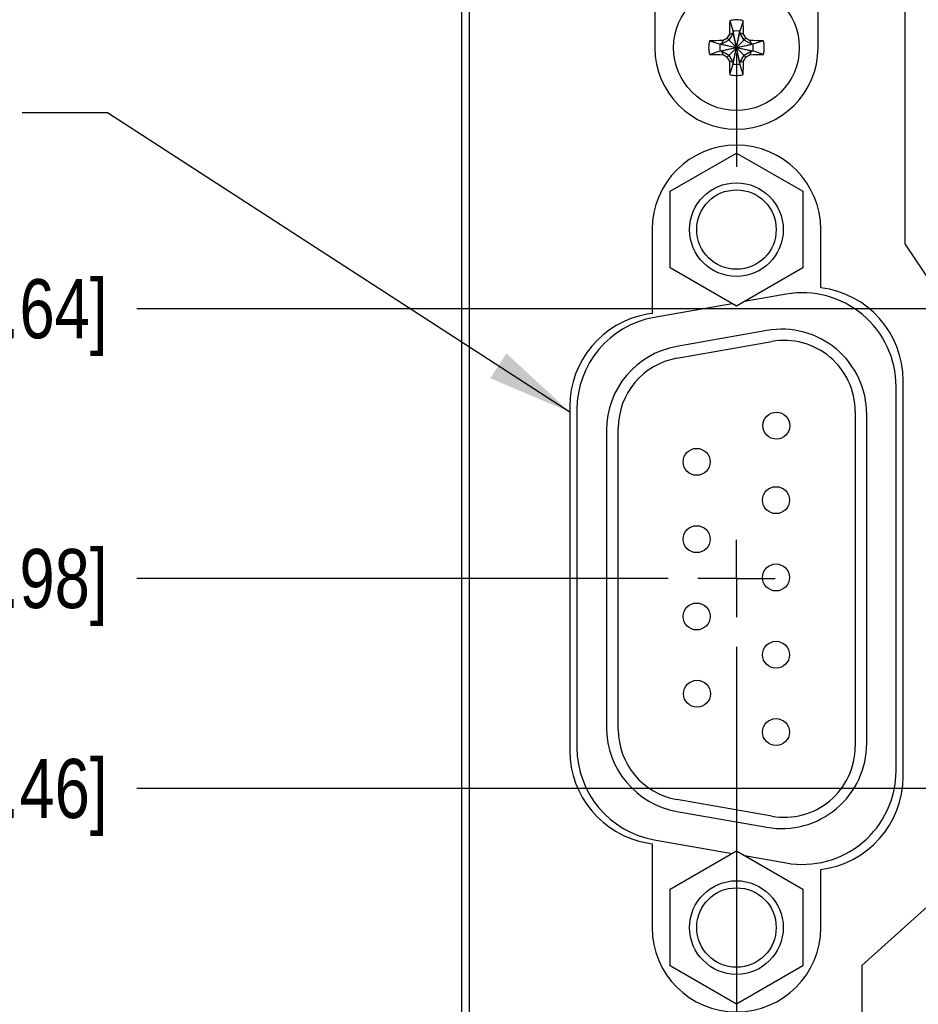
# Model space of a CAD drawing. Header units: inches. Extents: x 0 to 34, y 0 to 22.
# Tile 9 of 39: x 13.4 to 15.3, y 4.8 to 6.9. Entities that reach past the tile are written whole.
import ezdxf

# ---------------------------------------------------------------- set-up
doc = ezdxf.new("R2010")
doc.units = ezdxf.units.IN
doc.header["$LTSCALE"] = 1.87
doc.header["$MEASUREMENT"] = 0
doc.linetypes.add('CENTER', pattern=[0.6, 0.375, -0.075, 0.075, -0.075])
doc.layers.get('0').update_dxf_attribs({"linetype": 'CONTINUOUS'})
for name, color, linetype in [('02___PRT_ALL_AXES', 7, 'CONTINUOUS'), ('DETAIL', 7, 'CONTINUOUS'), ('DIMENSIONS', 7, 'CONTINUOUS')]:
    doc.layers.add(name, color=color, linetype=linetype)
doc.styles.get("Standard").update_dxf_attribs({"font": 'txt', "width": 0.8})
doc.dimstyles.new('DIMSTYLE_1', dxfattribs={"dimtxt": 0.125, "dimasz": 0.18, "dimexe": 0.125, "dimexo": 0.0625, "dimgap": 0.03125, "dimtad": 0, "dimtih": 1, "dimtoh": 1, "dimdec": 3, "dimlfac": 0.666667, "dimzin": 4, "dimdsep": 46, "dimtxsty": 'STANDARD', "dimblk": '_FILLED', "dimblk1": '_FILLED', "dimblk2": '_FILLED', "dimcen": 0.09, "dimadec": 0, "dimazin": 0, "dimtp": 0.005, "dimtm": 0.005, "dimtfac": 1, "dimtdec": 3, "dimtofl": 0, "dimtmove": 0, "dimatfit": 3, "dimldrblk": '_FILLED', "dimfxl": 1, "dimtolj": 1, "dimtzin": 4, "dimarcsym": 0})
doc.dimstyles.get("Standard").update_dxf_attribs({"dimtxt": 0.125, "dimasz": 0.18, "dimexe": 0.125, "dimexo": 0.0625, "dimgap": 0.09, "dimtad": 0, "dimtih": 1, "dimtoh": 1, "dimdec": 3, "dimzin": 4, "dimdsep": 46, "dimtxsty": 'STANDARD', "dimblk": '_FILLED', "dimblk1": '_FILLED', "dimblk2": '_FILLED', "dimcen": 0.09, "dimadec": 0, "dimazin": 0, "dimtol": 1, "dimtp": 0.01, "dimtm": 0.01, "dimtfac": 1, "dimtdec": 3, "dimtofl": 0, "dimtmove": 0, "dimatfit": 3, "dimldrblk": '_FILLED', "dimfxl": 1, "dimtolj": 1, "dimtzin": 4, "dimarcsym": 0})

# ---------------------------------------------------------------- blocks, each defined once
blk = doc.blocks.new('*D7')
at = {"layer": 'DIMENSIONS', "color": 2, "linetype": 'CONTINUOUS'}
blk.add_line((14.9383, 5.5701), (14.9383, 2.4965), dxfattribs=at)
at = {"layer": 'DIMENSIONS', "color": 2, "linetype": 'CONTINUOUS', "insert": (14.8758, 2.434), "char_height": 0.125, "width": 1.025, "attachment_point": 3, "rotation": 90, "line_spacing_factor": 0.9}
blk.add_mtext('.307{\\Ftxt.shx;\\W1.000000;\\H0.125000; }[7.8]', dxfattribs=at)
blk = doc.blocks.new('_FILLED')
at = {"color": 0, "linetype": 'BYBLOCK'}
blk.add_solid([(0, 0), (-1, 0.174), (-1, -0.174)], dxfattribs=at)
blk = doc.blocks.new('*D20')
at = {"layer": 'DIMENSIONS', "color": 2, "linetype": 'CONTINUOUS'}
for p, q in [((15.2948, 15.6919), (15.2948, 6.4227)), ((15.2948, 6.4227), (15.356, 6.3308)), ((15.356, 6.3308), (15.356, 5.0333)), ((15.356, 5.0333), (15.2035, 4.8964)), ((15.2035, 4.8964), (15.2035, 2.4965))]:
    blk.add_line(p, q, dxfattribs=at)
at = {"layer": 'DIMENSIONS', "color": 2, "linetype": 'CONTINUOUS', "insert": (15.141, 2.434), "char_height": 0.125, "width": 1.425, "attachment_point": 3, "rotation": 90, "line_spacing_factor": 0.9}
blk.add_mtext('2X .069{\\Ftxt.shx;\\W1.000000;\\H0.125000; }[1.76]', dxfattribs=at)
blk = doc.blocks.new('*D24')
at = {"layer": 'DIMENSIONS', "color": 2, "linetype": 'CONTINUOUS'}
blk.add_line((15.5322, 5.2705), (13.6703, 5.2705), dxfattribs=at)
at = {"layer": 'DIMENSIONS', "color": 2, "linetype": 'CONTINUOUS', "insert": (13.6078, 5.333), "char_height": 0.125, "width": 1.325, "attachment_point": 3, "line_spacing_factor": 0.9}
blk.add_mtext('1.278{\\Ftxt.shx;\\W1.000000;\\H0.125000; }[32.46]', dxfattribs=at)
blk = doc.blocks.new('*D25')
at = {"layer": 'DIMENSIONS', "color": 2, "linetype": 'CONTINUOUS'}
blk.add_line((14.7939, 5.7145), (13.6703, 5.7145), dxfattribs=at)
at = {"layer": 'DIMENSIONS', "color": 2, "linetype": 'CONTINUOUS', "insert": (13.6078, 5.777), "char_height": 0.125, "width": 1.325, "attachment_point": 3, "line_spacing_factor": 0.9}
blk.add_mtext('1.574{\\Ftxt.shx;\\W1.000000;\\H0.125000; }[39.98]', dxfattribs=at)
blk = doc.blocks.new('*D26')
at = {"layer": 'DIMENSIONS', "color": 2, "linetype": 'CONTINUOUS'}
blk.add_line((15.7503, 6.2852), (13.6703, 6.2852), dxfattribs=at)
at = {"layer": 'DIMENSIONS', "color": 2, "linetype": 'CONTINUOUS', "insert": (13.6078, 6.3477), "char_height": 0.125, "width": 1.325, "attachment_point": 3, "line_spacing_factor": 0.9}
blk.add_mtext('1.955{\\Ftxt.shx;\\W1.000000;\\H0.125000; }[49.64]', dxfattribs=at)
blk = doc.blocks.new('*D27')
at = {"layer": 'DIMENSIONS', "color": 2, "linetype": 'CONTINUOUS'}
blk.add_line((15.5322, 7.2955), (13.6703, 7.2955), dxfattribs=at)
at = {"layer": 'DIMENSIONS', "color": 2, "linetype": 'CONTINUOUS', "insert": (13.6078, 7.358), "char_height": 0.125, "width": 1.325, "attachment_point": 3, "line_spacing_factor": 0.9}
blk.add_mtext('2.628{\\Ftxt.shx;\\W1.000000;\\H0.125000; }[66.75]', dxfattribs=at)
blk = doc.blocks.new('*D28')
at = {"layer": 'DIMENSIONS', "color": 2, "linetype": 'CONTINUOUS'}
blk.add_line((14.7939, 7.948), (13.6703, 7.948), dxfattribs=at)
at = {"layer": 'DIMENSIONS', "color": 2, "linetype": 'CONTINUOUS', "insert": (13.6078, 8.0105), "char_height": 0.125, "width": 1.225, "attachment_point": 3, "line_spacing_factor": 0.9}
blk.add_mtext('3.063{\\Ftxt.shx;\\W1.000000;\\H0.125000; }[77.8]', dxfattribs=at)
blk = doc.blocks.new('*D29')
at = {"layer": 'DIMENSIONS', "color": 2, "linetype": 'CONTINUOUS'}
blk.add_line((15.5432, 8.706), (13.6703, 8.706), dxfattribs=at)
at = {"layer": 'DIMENSIONS', "color": 2, "linetype": 'CONTINUOUS', "insert": (13.6078, 8.7685), "char_height": 0.125, "width": 1.325, "attachment_point": 3, "line_spacing_factor": 0.9}
blk.add_mtext('3.568{\\Ftxt.shx;\\W1.000000;\\H0.125000; }[90.64]', dxfattribs=at)
blk = doc.blocks.new('*D30')
at = {"layer": 'DIMENSIONS', "color": 2, "linetype": 'CONTINUOUS'}
blk.add_line((14.7633, 9.4397), (13.6703, 9.4397), dxfattribs=at)
at = {"layer": 'DIMENSIONS', "color": 2, "linetype": 'CONTINUOUS', "insert": (13.6078, 9.5022), "char_height": 0.125, "width": 1.425, "attachment_point": 3, "line_spacing_factor": 0.9}
blk.add_mtext('4.058{\\Ftxt.shx;\\W1.000000;\\H0.125000; }[103.06]', dxfattribs=at)
blk = doc.blocks.new('*D31')
at = {"layer": 'DIMENSIONS', "color": 2, "linetype": 'CONTINUOUS'}
blk.add_line((14.8889, 11.1865), (13.6703, 11.1865), dxfattribs=at)
at = {"layer": 'DIMENSIONS', "color": 2, "linetype": 'CONTINUOUS', "insert": (13.6078, 11.249), "char_height": 0.125, "width": 1.725, "attachment_point": 3, "line_spacing_factor": 0.9}
blk.add_mtext('3D 5.222{\\Ftxt.shx;\\W1.000000;\\H0.125000; }[132.64]', dxfattribs=at)
blk = doc.blocks.new('*D32')
at = {"layer": 'DIMENSIONS', "color": 2, "linetype": 'CONTINUOUS'}
blk.add_line((15.602, 12.751), (13.6703, 12.751), dxfattribs=at)
at = {"layer": 'DIMENSIONS', "color": 2, "linetype": 'CONTINUOUS', "insert": (13.6078, 12.8135), "char_height": 0.125, "width": 1.425, "attachment_point": 3, "line_spacing_factor": 0.9}
blk.add_mtext('6.265{\\Ftxt.shx;\\W1.000000;\\H0.125000; }[159.13]', dxfattribs=at)
blk = doc.blocks.new('*D33')
at = {"layer": 'DIMENSIONS', "color": 2, "linetype": 'CONTINUOUS'}
blk.add_line((15.6092, 14.851), (13.6703, 14.851), dxfattribs=at)
at = {"layer": 'DIMENSIONS', "color": 2, "linetype": 'CONTINUOUS', "insert": (13.6078, 14.9135), "char_height": 0.125, "width": 1.425, "attachment_point": 3, "line_spacing_factor": 0.9}
blk.add_mtext('7.665{\\Ftxt.shx;\\W1.000000;\\H0.125000; }[194.69]', dxfattribs=at)
blk = doc.blocks.new('*D34')
at = {"layer": 'DIMENSIONS', "color": 2, "linetype": 'CONTINUOUS'}
blk.add_line((15.1712, 16.7185), (13.6703, 16.7185), dxfattribs=at)
at = {"layer": 'DIMENSIONS', "color": 2, "linetype": 'CONTINUOUS', "insert": (13.6078, 16.781), "char_height": 0.125, "width": 1.425, "attachment_point": 3, "line_spacing_factor": 0.9}
blk.add_mtext('8.910{\\Ftxt.shx;\\W1.000000;\\H0.125000; }[226.31]', dxfattribs=at)
blk = doc.blocks.new('*D35')
at = {"layer": 'DIMENSIONS', "color": 2, "linetype": 'CONTINUOUS'}
blk.add_line((14.89, 16.9225), (13.6703, 16.9225), dxfattribs=at)
at = {"layer": 'DIMENSIONS', "color": 2, "linetype": 'CONTINUOUS', "insert": (13.6078, 16.985), "char_height": 0.125, "width": 1.725, "attachment_point": 3, "line_spacing_factor": 0.9}
blk.add_mtext('2X 9.046{\\Ftxt.shx;\\W1.000000;\\H0.125000; }[229.77]', dxfattribs=at)
blk = doc.blocks.new('*D36')
at = {"layer": 'DIMENSIONS', "color": 2, "linetype": 'CONTINUOUS'}
blk.add_line((14.8818, 17.1265), (13.6703, 17.1265), dxfattribs=at)
at = {"layer": 'DIMENSIONS', "color": 2, "linetype": 'CONTINUOUS', "insert": (13.6078, 17.189), "char_height": 0.125, "width": 1.725, "attachment_point": 3, "line_spacing_factor": 0.9}
blk.add_mtext('2X 9.182{\\Ftxt.shx;\\W1.000000;\\H0.125000; }[233.22]', dxfattribs=at)
blk = doc.blocks.new('*D37')
at = {"layer": 'DIMENSIONS', "color": 2, "linetype": 'CONTINUOUS'}
blk.add_line((15.1744, 18.4615), (13.6703, 18.4615), dxfattribs=at)
at = {"layer": 'DIMENSIONS', "color": 2, "linetype": 'CONTINUOUS', "insert": (13.6078, 18.524), "char_height": 0.125, "width": 1.825, "attachment_point": 3, "line_spacing_factor": 0.9}
blk.add_mtext('2X 10.072{\\Ftxt.shx;\\W1.000000;\\H0.125000; }[255.83]', dxfattribs=at)
blk = doc.blocks.new('*D38')
at = {"layer": 'DIMENSIONS', "color": 2, "linetype": 'CONTINUOUS'}
blk.add_line((14.2953, 18.6445), (13.6703, 18.6445), dxfattribs=at)
at = {"layer": 'DIMENSIONS', "color": 2, "linetype": 'CONTINUOUS', "insert": (13.6078, 18.707), "char_height": 0.125, "width": 1.525, "attachment_point": 3, "line_spacing_factor": 0.9}
blk.add_mtext('10.194{\\Ftxt.shx;\\W1.000000;\\H0.125000; }[258.93]', dxfattribs=at)

msp = doc.modelspace()

# ---------------------------------------------------------------- linework, layer by layer
at = {"color": 7, "linetype": 'CONTINUOUS'}
for p, q in [((14.3578, 3.1705), (14.3578, 18.2245)), ((14.3728, 17.8435), (14.3728, 3.2155)), ((14.9242, 6.8943), (14.9312, 6.8718)), ((14.9525, 6.8943), (14.9454, 6.8718)), ((14.9454, 6.8027), (14.9312, 6.8718)), ((14.9312, 6.8718), (14.9312, 6.8689)), ((14.9312, 6.8027), (14.9454, 6.8718)), ((14.9454, 6.8689), (14.9454, 6.8718)), ((14.8813, 6.8514), (14.9038, 6.8443)), ((14.9222, 6.8533), (14.9066, 6.8443)), ((14.9066, 6.8443), (14.91, 6.8522)), ((14.9185, 6.8571), (14.9582, 6.8174)), ((14.9185, 6.8174), (14.9582, 6.8571)), ((14.9312, 6.8689), (14.9222, 6.8533)), ((14.9234, 6.8656), (14.9312, 6.8689)), ((14.9454, 6.8055), (14.9312, 6.8689)), ((14.9312, 6.8055), (14.9454, 6.8689)), ((14.9532, 6.8656), (14.9454, 6.8689)), ((14.9544, 6.8533), (14.9454, 6.8689)), ((14.97, 6.8443), (14.9544, 6.8533)), ((14.9667, 6.8522), (14.97, 6.8443)), ((14.9954, 6.8514), (14.9729, 6.8443)), ((14.8813, 6.8231), (14.9038, 6.8302)), ((14.9038, 6.8443), (14.9729, 6.8302)), ((14.9038, 6.8302), (14.9729, 6.8443)), ((14.9066, 6.8443), (14.9038, 6.8443)), ((14.9038, 6.8302), (14.9066, 6.8302)), ((14.9066, 6.8443), (14.97, 6.8302)), ((14.9066, 6.8302), (14.97, 6.8443)), ((14.9066, 6.8302), (14.9222, 6.8211)), ((14.91, 6.8223), (14.9066, 6.8302)), ((14.9544, 6.8211), (14.97, 6.8302)), ((14.97, 6.8302), (14.9667, 6.8223)), ((14.9729, 6.8443), (14.97, 6.8443)), ((14.97, 6.8302), (14.9729, 6.8302)), ((14.9954, 6.8231), (14.9729, 6.8302)), ((14.9222, 6.8211), (14.9312, 6.8055)), ((14.9454, 6.8055), (14.9544, 6.8211)), ((14.9312, 6.8055), (14.9234, 6.8089)), ((14.9242, 6.7802), (14.9312, 6.8027)), ((14.9312, 6.8055), (14.9312, 6.8027)), ((14.9532, 6.8089), (14.9454, 6.8055)), ((14.9454, 6.8027), (14.9454, 6.8055)), ((14.9525, 6.7802), (14.9454, 6.8027)), ((14.7981, 6.5335), (14.9383, 6.6144)), ((14.9383, 6.6144), (15.0786, 6.5335)), ((14.7981, 6.3715), (14.7981, 6.5335)), ((15.0786, 6.5335), (15.0786, 6.3715)), ((14.7598, 6.4525), (14.7598, 6.2753)), ((15.1168, 6.3295), (15.1168, 6.4525)), ((14.9383, 6.2905), (14.7981, 6.3715)), ((15.0786, 6.3715), (14.9383, 6.2905)), ((15.0434, 6.316), (14.9555, 6.3005)), ((14.9292, 6.2958), (14.7644, 6.2668)), ((14.7598, 6.2753), (14.7494, 6.2735)), ((15.2758, 5.308), (15.2758, 6.121)), ((14.6008, 6.0718), (14.6008, 5.3572)), ((14.7494, 5.1555), (14.7598, 5.1537)), ((14.7598, 5.1537), (14.7598, 4.9765)), ((14.7644, 5.1622), (14.9292, 5.1331)), ((14.7981, 5.0575), (14.9383, 5.1384)), ((14.9383, 5.1384), (15.0786, 5.0575)), ((14.9555, 5.1285), (15.0434, 5.113)), ((15.1168, 4.9765), (15.1168, 5.0994)), ((14.7981, 4.8955), (14.7981, 5.0575)), ((15.0786, 5.0575), (15.0786, 4.8955)), ((14.9383, 4.8145), (14.7981, 4.8955)), ((15.0786, 4.8955), (14.9383, 4.8145))]:
    msp.add_line(p, q, dxfattribs=at)
at = {"color": 6, "linetype": 'CONTINUOUS'}
for p, q in [((15.0028, 6.2391), (14.8123, 6.2055)), ((14.8122, 6.1804), (15.0132, 6.2158)), ((15.1893, 6.0681), (15.1893, 5.3596)), ((15.214, 5.3658), (15.214, 6.0618)), ((14.6635, 6.0282), (14.6635, 5.3994)), ((14.6883, 5.395), (14.6883, 6.0326)), ((15.0132, 5.2118), (14.8122, 5.2473)), ((14.8123, 5.2221), (15.0028, 5.1886))]:
    msp.add_line(p, q, dxfattribs=at)
at = {"color": 7, "linetype": 'CONTINUOUS'}
for centre, radius in [((14.9383, 6.8372), 0.1329), ((14.9383, 6.4525), 0.099), ((14.9383, 6.4525), 0.084), ((14.9383, 4.9765), 0.099), ((14.9383, 4.9765), 0.084)]:
    msp.add_circle(centre, radius, dxfattribs=at)
at = {"color": 6, "linetype": 'CONTINUOUS'}
for centre in [(15.0228, 6.0378), (14.854, 5.9613), (15.022, 5.8803), (14.854, 5.7978), (15.022, 5.7168), (14.854, 5.6343), (15.022, 5.5533), (14.8548, 5.4708), (15.022, 5.3898)]:
    msp.add_circle(centre, 0.0285, dxfattribs=at)
at = {"color": 7, "linetype": 'CONTINUOUS'}
for centre, radius, start, end in [((16.5045, 6.839), 1.5813, 177.9972, 179.0361), ((14.9383, 6.8372), 0.0588, 76.0423, 103.9577), ((13.4003, 6.8397), 1.5532, 0.9545, 2.0122), ((14.9383, 6.8372), 0.0353, 78.4043, 101.5957), ((14.9383, 6.8372), 0.0588, 166.0423, 193.9577), ((14.9358, 5.2992), 1.5532, 90.9545, 92.0122), ((16.2086, 4.6369), 2.5679, 120.161, 120.3803), ((17.1424, 5.5647), 2.5722, 149.6199, 149.8389), ((12.738, 5.5669), 2.5679, 30.161, 30.3803), ((13.6658, 4.6331), 2.5722, 59.6199, 59.8389), ((14.9401, 5.2711), 1.5813, 87.9972, 89.0361), ((14.9383, 6.8372), 0.0588, 346.0423, 13.9577), ((14.9383, 6.8372), 0.0353, 168.4043, 191.5957), ((14.9383, 6.8372), 0.0353, 348.4043, 11.5957), ((14.9366, 8.4034), 1.5813, 267.9972, 269.0361), ((16.2108, 9.0413), 2.5722, 239.6199, 239.8389), ((17.1387, 8.1075), 2.5679, 210.161, 210.3803), ((12.7342, 8.1097), 2.5722, 329.6199, 329.8389), ((13.668, 9.0376), 2.5679, 300.161, 300.3803), ((14.9408, 8.3753), 1.5532, 270.9545, 272.0122), ((16.4764, 6.8347), 1.5532, 180.9545, 182.0122), ((14.9383, 6.8372), 0.0353, 258.4043, 281.5957), ((13.3722, 6.8355), 1.5813, 357.9972, 359.0361), ((14.9383, 6.8372), 0.0588, 256.0423, 283.9577), ((14.9383, 6.4525), 0.1785, 0, 180), ((15.0778, 6.121), 0.198, 0, 100), ((15.0928, 6.133), 0.198, 0, 83.0379), ((14.7988, 6.0718), 0.198, 100, 180), ((14.7988, 5.3572), 0.198, 180, 260), ((15.0778, 5.308), 0.198, 260, 360), ((15.0928, 5.296), 0.198, 276.9621, 360), ((14.9383, 4.9765), 0.1785, 180, 360)]:
    msp.add_arc(centre, radius, start, end, dxfattribs=at)
at = {"color": 6, "linetype": 'CONTINUOUS'}
for centre, radius, start, end in [((15.034, 6.0618), 0.18, 0, 100), ((14.8435, 6.0282), 0.18, 100, 180), ((15.0393, 6.0681), 0.15, 0, 100), ((14.8383, 6.0326), 0.15, 100, 180), ((14.8435, 5.3994), 0.18, 180, 260), ((14.8383, 5.395), 0.15, 180, 260), ((15.034, 5.3658), 0.18, 260, 360), ((15.0393, 5.3596), 0.15, 260, 360)]:
    msp.add_arc(centre, radius, start, end, dxfattribs=at)
at = {"layer": '02___PRT_ALL_AXES', "color": 7, "linetype": 'CENTER'}
for p, q in [((14.9383, 7.948), (14.9383, 6.5854)), ((14.9383, 5.7145), (14.9383, 5.7964)), ((14.9383, 5.7145), (14.8564, 5.7145)), ((14.9383, 5.7145), (15.0203, 5.7145)), ((14.9383, 5.7145), (14.9383, 5.6326))]:
    msp.add_line(p, q, dxfattribs=at)
at = {"layer": '02___PRT_ALL_AXES', "color": 7, "linetype": 'CONTINUOUS'}
for p, q in [((14.7658, 6.9302), (14.7658, 6.8372)), ((15.1108, 6.8372), (15.1108, 6.9302)), ((15.2908, 5.296), (15.2908, 6.133)), ((14.5858, 6.0785), (14.5858, 5.3505))]:
    msp.add_line(p, q, dxfattribs=at)
for centre, radius, start, end in [((14.9383, 6.8372), 0.1725, 180, 360), ((14.7838, 6.0785), 0.198, 100, 180), ((14.7838, 5.3505), 0.198, 180, 260)]:
    msp.add_arc(centre, radius, start, end, dxfattribs=at)

# ---------------------------------------------------------------- dimensions: what is measured, and where the dimension line sits
at = {"layer": 'DIMENSIONS', "color": 2, "linetype": 'CONTINUOUS'}
for feature_location, offset, dtype, origin, picture, middle in [((14.2953, 18.6445), (-0.625, 0), 0, (14.3578, 3.3535), '*D38', (12.8453, 18.6445)), ((15.1712, 16.7185), (-1.5009, 0), 0, (15.2337, 3.3535), '*D34', (12.8953, 16.7185)), ((15.6092, 14.851), (-1.9388, 0), 0, (15.0973, 3.3535), '*D33', (12.8953, 14.851)), ((15.602, 12.751), (-1.9317, 0), 0, (15.0973, 3.3535), '*D32', (12.8953, 12.751)), ((14.7633288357, 9.4397378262), (-1.0929967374, 0), 0, (14.8258288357, 3.3534878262), '*D30', (12.8953320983, 9.4397378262)), ((15.5432, 8.706), (-1.8728, 0), 0, (15.6057, 3.3535), '*D29', (12.9453, 8.706)), ((14.7939, 7.948), (-1.1236, 0), 0, (14.8564, 3.3535), '*D28', (12.9953, 7.948)), ((15.5322, 7.2955), (-1.8619, 0), 0, (15.5947, 3.3535), '*D27', (12.9453, 7.2955)), ((15.7503432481, 6.2852378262), (-2.0800111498, 0), 0, (15.8128432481, 3.3534878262), '*D26', (12.9453320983, 6.2852378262)), ((14.7939, 5.7145), (-1.1236, 0), 0, (14.8564, 3.3535), '*D25', (12.9453, 5.7145)), ((14.9383, 5.5701), (0, -3.0736), 1, (15.3988, 5.6326), '*D7', (14.9383, 1.9215)), ((15.5322, 5.2705), (-1.8619, 0), 0, (15.5947, 3.3535), '*D24', (12.9453, 5.2705))]:
    dim = msp.add_ordinate_dim(feature_location=feature_location, offset=offset, dtype=dtype, origin=origin, dimstyle='DIMSTYLE_1', dxfattribs=at)
    dim.commit()
    dim.dimension.update_dxf_attribs({"geometry": picture, "text_midpoint": middle})
for feature_location, offset, origin, text, picture, middle in [((15.1744, 18.4615), (-1.5041, 0), (15.2369, 3.3535), '2X <>', '*D37', (12.6953, 18.4615)), ((14.8818, 17.1265), (-1.2115, 0), (14.9443, 3.3535), '2X <>', '*D36', (12.7453, 17.1265)), ((14.89, 16.9225), (-1.2197, 0), (14.9525, 3.3535), '2X <>', '*D35', (12.7453, 16.9225)), ((15.2948, 15.6919), (-0.0913, -13.1955), (15.3988, 12.044), '2X <>', '*D20', (15.2035, 1.7215)), ((14.8889, 11.1865), (-1.2185, 0), (14.9514, 3.3535), '3D <>', '*D31', (12.7453, 11.1865))]:
    dim = msp.add_ordinate_dim(feature_location=feature_location, offset=offset, dtype=0, origin=origin, text=text, dimstyle='DIMSTYLE_1', dxfattribs=at)
    dim.commit()
    dim.dimension.update_dxf_attribs({"geometry": picture, "text_midpoint": middle})

# ---------------------------------------------------------------- leaders
at = {"layer": 'DETAIL', "color": 2, "linetype": 'CONTINUOUS'}
msp.add_leader([(14.5858, 6.0666), (13.6078, 6.6992), (13.4278, 6.6992)], dimstyle='STANDARD', override={"dimtad": 0}, dxfattribs=at)

doc.saveas('drawing.dxf')
